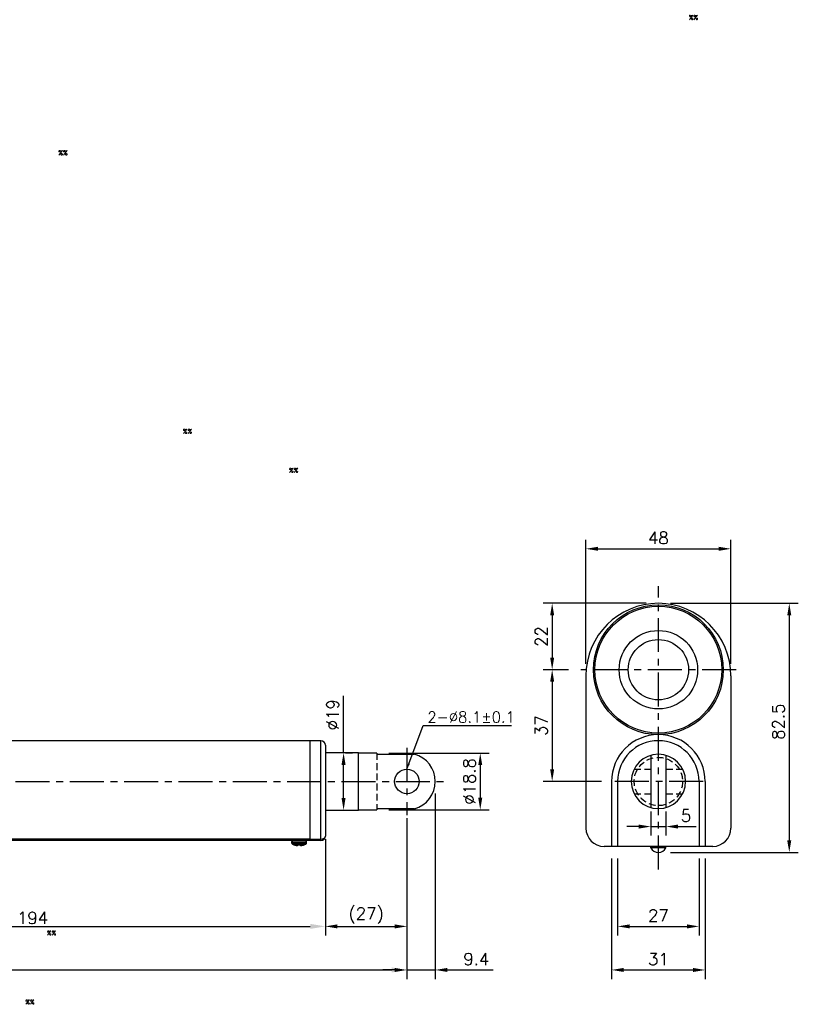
# Model space of a CAD drawing. Extents: x -100 to 452, y -103 to 357.
# Tile 2 of 2: x 194 to 452, y 31 to 357. Entities that reach past the tile are written whole.
import ezdxf

# ---------------------------------------------------------------- set-up
doc = ezdxf.new("R2010")
doc.units = 0
doc.header["$LTSCALE"] = 9
doc.header["$MEASUREMENT"] = 0
doc.header["$PDMODE"] = 3
for name, pattern in [('CENTER', [2, 1.25, -0.25, 0.25, -0.25]), ('HIDDEN', [0.375, 0.25, -0.125]), ('SLD-實線', [0])]:
    doc.linetypes.add(name, pattern=pattern)
doc.layers.get('0').update_dxf_attribs({"linetype": 'CONTINUOUS'})
doc.layers.get('DEFPOINTS').update_dxf_attribs({"linetype": 'CONTINUOUS'})
for name, color, linetype in [('CE', 2, 'CENTER'), ('DIM', 4, 'CONTINUOUS'), ('DIM0', 4, 'CONTINUOUS'), ('HID', 1, 'HIDDEN')]:
    doc.layers.add(name, color=color, linetype=linetype)
doc.styles.get("Standard").update_dxf_attribs({"font": 'txt.shx'})
doc.dimstyles.get("Standard").update_dxf_attribs({"dimtxt": 3, "dimasz": 2, "dimexe": 1, "dimexo": 1, "dimgap": 0.8, "dimtad": 1, "dimtxsty": 'STANDARD', "dimblk1": 'CLOSED', "dimblk2": 'CLOSED', "dimsah": 1, "dimcen": 1, "dimclrd": 256, "dimclre": 256, "dimclrt": 256, "dimazin": 3, "dimtp": 0.3, "dimtfac": 0.8, "dimtmove": 0, "dimatfit": 3, "dimtolj": 1})
doc.dimstyles.new('STANDARD$0', dxfattribs={"dimtxt": 3, "dimasz": 2, "dimexe": 1, "dimexo": 1, "dimgap": 0.8, "dimtad": 1, "dimtxsty": 'STANDARD', "dimblk1": 'CLOSED', "dimblk2": 'CLOSED', "dimsah": 1, "dimcen": 1, "dimclrd": 256, "dimclre": 256, "dimclrt": 256, "dimazin": 3, "dimtp": 0.3, "dimtfac": 0.8, "dimtmove": 0, "dimatfit": 3, "dimtolj": 1})

# ---------------------------------------------------------------- blocks, each defined once
blk = doc.blocks.new('*D12')
at = {"layer": 'DEFPOINTS', "color": 0}
for p in [(331.71, 104.84), (322.31, 93.68), (331.71, 42.42)]:
    blk.add_point(p, dxfattribs=at)
at = {"layer": 'DIM'}
for p, q in [((331.71, 100.84), (331.71, 39.42)), ((322.31, 89.68), (322.31, 39.42)), ((318.31, 42.42), (314.31, 42.42)), ((322.31, 42.42), (331.71, 42.42)), ((335.71, 42.42), (350.91, 42.42))]:
    blk.add_line(p, q, dxfattribs=at)
for points in [[(318.31, 43.09), (318.31, 41.76), (322.31, 42.42)], [(335.71, 43.09), (335.71, 41.76), (331.71, 42.42)]]:
    blk.add_solid(points, dxfattribs=at)
at = {"layer": 'DIM', "insert": (345.31, 46.02), "char_height": 4, "attachment_point": 5}
blk.add_mtext('\\A1;9.4', dxfattribs=at)
blk = doc.blocks.new('_CLOSED')
at = {"color": 0, "linetype": 'BYBLOCK'}
for p, q in [((-1, 0.167), (0, 0)), ((-1, 0.167), (-1, -0.167)), ((0, 0), (-1, -0.167)), ((0, 0), (-1, 0))]:
    blk.add_line(p, q, dxfattribs=at)
blk = doc.blocks.new('*D13')
at = {"layer": 'DEFPOINTS', "color": 0}
for p in [(312.31, 114.24), (312.31, 95.44), (346.62, 95.44)]:
    blk.add_point(p, dxfattribs=at)
at = {"layer": 'DIM'}
for p, q in [((316.31, 114.24), (349.62, 114.24)), ((346.62, 110.24), (346.62, 99.44)), ((316.31, 95.44), (349.62, 95.44))]:
    blk.add_line(p, q, dxfattribs=at)
for points in [[(345.95, 110.24), (347.28, 110.24), (346.62, 114.24)], [(345.95, 99.44), (347.28, 99.44), (346.62, 95.44)]]:
    blk.add_solid(points, dxfattribs=at)
at = {"layer": 'DIM', "insert": (343.02, 104.84), "char_height": 4, "attachment_point": 5, "rotation": 90}
blk.add_mtext('\\A1;%%c18.8', dxfattribs=at)
blk = doc.blocks.new('*D14')
at = {"layer": 'DEFPOINTS', "color": 0}
for p in [(297.99, 114.34), (297.99, 95.34), (301.34, 95.34)]:
    blk.add_point(p, dxfattribs=at)
at = {"layer": 'DIM'}
for p, q in [((301.34, 114.34), (301.34, 133.21)), ((301.99, 114.34), (304.34, 114.34)), ((301.34, 99.34), (301.34, 110.34)), ((301.99, 95.34), (304.34, 95.34))]:
    blk.add_line(p, q, dxfattribs=at)
for points in [[(300.67, 110.34), (302, 110.34), (301.34, 114.34)], [(300.67, 99.34), (302, 99.34), (301.34, 95.34)]]:
    blk.add_solid(points, dxfattribs=at)
at = {"layer": 'DIM', "insert": (297.74, 126.94), "char_height": 4, "attachment_point": 5, "rotation": 90}
blk.add_mtext('\\A1;%%C19', dxfattribs=at)
blk = doc.blocks.new('*D15')
at = {"layer": 'DEFPOINTS', "color": 0}
for p in [(322.31, 93.68), (295.31, 86.84), (322.31, 56.85)]:
    blk.add_point(p, dxfattribs=at)
at = {"layer": 'DIM'}
for p, q in [((322.31, 89.68), (322.31, 53.85)), ((295.31, 82.84), (295.31, 53.85)), ((299.31, 56.85), (318.31, 56.85))]:
    blk.add_line(p, q, dxfattribs=at)
for points in [[(299.31, 57.51), (299.31, 56.18), (295.31, 56.85)], [(318.31, 57.51), (318.31, 56.18), (322.31, 56.85)]]:
    blk.add_solid(points, dxfattribs=at)
at = {"layer": 'DIM', "insert": (308.81, 60.45), "char_height": 4, "attachment_point": 5}
blk.add_mtext('\\A1;(27)', dxfattribs=at)
blk = doc.blocks.new('*D17')
at = {"layer": 'DEFPOINTS', "color": 0}
for p in [(405.63, 163.84), (370.44, 141.84), (379.89, 141.84)]:
    blk.add_point(p, dxfattribs=at)
at = {"layer": 'DIM'}
for p, q in [((401.63, 163.84), (367.44, 163.84)), ((370.44, 159.84), (370.44, 145.84)), ((375.89, 141.84), (367.44, 141.84))]:
    blk.add_line(p, q, dxfattribs=at)
for points in [[(369.77, 159.84), (371.1, 159.84), (370.44, 163.84)], [(369.77, 145.84), (371.1, 145.84), (370.44, 141.84)]]:
    blk.add_solid(points, dxfattribs=at)
at = {"layer": 'DIM', "insert": (366.84, 152.84), "char_height": 4, "attachment_point": 5, "rotation": 90}
blk.add_mtext('\\A1;22', dxfattribs=at)
blk = doc.blocks.new('*D18')
at = {"layer": 'DEFPOINTS', "color": 0}
for p in [(405.63, 163.84), (405.63, 81.34), (448.98, 81.34)]:
    blk.add_point(p, dxfattribs=at)
at = {"layer": 'DIM'}
for p, q in [((409.63, 163.84), (451.98, 163.84)), ((448.98, 159.84), (448.98, 85.34)), ((409.63, 81.34), (451.98, 81.34))]:
    blk.add_line(p, q, dxfattribs=at)
for points in [[(448.31, 159.84), (449.64, 159.84), (448.98, 163.84)], [(448.31, 85.34), (449.64, 85.34), (448.98, 81.34)]]:
    blk.add_solid(points, dxfattribs=at)
at = {"layer": 'DIM', "insert": (445.38, 124.63), "char_height": 4, "attachment_point": 5, "rotation": 90}
blk.add_mtext('\\A1;82.5', dxfattribs=at)
blk = doc.blocks.new('*D19')
at = {"layer": 'DEFPOINTS', "color": 0}
for p in [(392.13, 83.34), (419.13, 83.34), (419.13, 56.85)]:
    blk.add_point(p, dxfattribs=at)
at = {"layer": 'DIM'}
for p, q in [((392.13, 79.34), (392.13, 53.85)), ((419.13, 79.34), (419.13, 53.85)), ((396.13, 56.85), (415.13, 56.85))]:
    blk.add_line(p, q, dxfattribs=at)
for points in [[(396.13, 57.51), (396.13, 56.18), (392.13, 56.85)], [(415.13, 57.51), (415.13, 56.18), (419.13, 56.85)]]:
    blk.add_solid(points, dxfattribs=at)
at = {"layer": 'DIM', "insert": (405.63, 60.45), "char_height": 4, "attachment_point": 5}
blk.add_mtext('\\A1;27', dxfattribs=at)
blk = doc.blocks.new('*D20')
at = {"layer": 'DEFPOINTS', "color": 0}
for p in [(390.13, 83.34), (421.13, 83.34), (421.13, 42.42)]:
    blk.add_point(p, dxfattribs=at)
at = {"layer": 'DIM'}
for p, q in [((390.13, 79.34), (390.13, 39.42)), ((421.13, 79.34), (421.13, 39.42)), ((394.13, 42.42), (417.13, 42.42))]:
    blk.add_line(p, q, dxfattribs=at)
for points in [[(394.13, 43.09), (394.13, 41.76), (390.13, 42.42)], [(417.13, 43.09), (417.13, 41.76), (421.13, 42.42)]]:
    blk.add_solid(points, dxfattribs=at)
at = {"layer": 'DIM', "insert": (405.63, 46.02), "char_height": 4, "attachment_point": 5}
blk.add_mtext('\\A1;31', dxfattribs=at)
blk = doc.blocks.new('*D21')
at = {"layer": 'DEFPOINTS', "color": 0}
for p in [(429.63, 181.89), (381.63, 139.84), (429.63, 139.84)]:
    blk.add_point(p, dxfattribs=at)
at = {"layer": 'DIM'}
for p, q in [((381.63, 143.84), (381.63, 184.89)), ((429.63, 143.84), (429.63, 184.89)), ((385.63, 181.89), (425.63, 181.89))]:
    blk.add_line(p, q, dxfattribs=at)
for points in [[(385.63, 182.56), (385.63, 181.23), (381.63, 181.89)], [(425.63, 182.56), (425.63, 181.23), (429.63, 181.89)]]:
    blk.add_solid(points, dxfattribs=at)
at = {"layer": 'DIM', "insert": (405.63, 185.49), "char_height": 4, "attachment_point": 5}
blk.add_mtext('\\A1;48', dxfattribs=at)
blk = doc.blocks.new('*D24')
at = {"layer": 'DEFPOINTS', "color": 0}
for p in [(379.89, 141.84), (370.44, 104.84), (390.8, 104.84)]:
    blk.add_point(p, dxfattribs=at)
at = {"layer": 'DIM'}
for p, q in [((375.89, 141.84), (367.44, 141.84)), ((370.44, 137.84), (370.44, 108.84)), ((386.8, 104.84), (367.44, 104.84))]:
    blk.add_line(p, q, dxfattribs=at)
for points in [[(369.77, 137.84), (371.1, 137.84), (370.44, 141.84)], [(369.77, 108.84), (371.1, 108.84), (370.44, 104.84)]]:
    blk.add_solid(points, dxfattribs=at)
at = {"layer": 'DIM', "insert": (366.84, 123.34), "char_height": 4, "attachment_point": 5, "rotation": 90}
blk.add_mtext('\\A1;37', dxfattribs=at)
blk = doc.blocks.new('*D28')
at = {"layer": 'DEFPOINTS', "color": 0}
for p in [(26.31, 98.64), (322.31, 93.68), (322.31, 42.42)]:
    blk.add_point(p, dxfattribs=at)
at = {"layer": 'DIM'}
for p, q in [((26.31, 97.64), (26.31, 41.42)), ((322.31, 92.68), (322.31, 41.42)), ((31.31, 42.42), (317.31, 42.42))]:
    blk.add_line(p, q, dxfattribs=at)
for points in [[(31.31, 43.26), (31.31, 41.59), (26.31, 42.42)], [(317.31, 43.26), (317.31, 41.59), (322.31, 42.42)]]:
    blk.add_solid(points, dxfattribs=at)
at = {"layer": 'DIM', "insert": (174.31, 45.22), "char_height": 4, "attachment_point": 5}
blk.add_mtext('\\A1;296', dxfattribs=at)
blk = doc.blocks.new('*D29')
at = {"layer": 'DEFPOINTS', "color": 0}
for p in [(295.31, 86.77), (101.31, 83.84), (295.31, 56.85)]:
    blk.add_point(p, dxfattribs=at)
at = {"layer": 'DIM'}
for p, q in [((295.31, 85.77), (295.31, 55.85)), ((101.31, 82.84), (101.31, 55.85)), ((106.31, 56.85), (290.31, 56.85))]:
    blk.add_line(p, q, dxfattribs=at)
for points in [[(106.31, 57.68), (106.31, 56.01), (101.31, 56.85)], [(290.31, 57.68), (290.31, 56.01), (295.31, 56.85)]]:
    blk.add_solid(points, dxfattribs=at)
at = {"layer": 'DIM', "insert": (198.31, 59.65), "char_height": 4, "attachment_point": 5}
blk.add_mtext('\\A1;194', dxfattribs=at)

msp = doc.modelspace()

# ---------------------------------------------------------------- linework, layer by layer
at = {"color": 7}
for p, q in [((381.625, 139.841), (381.625, 89.341)), ((429.626, 139.841), (429.626, 89.341)), ((403.125, 113.487), (403.125, 96.195)), ((408.125, 113.487), (408.125, 96.195)), ((390.125, 104.841), (390.125, 83.341)), ((392.125, 104.841), (392.125, 83.341)), ((419.125, 104.841), (419.125, 83.341)), ((421.125, 104.841), (421.125, 83.341)), ((423.626, 83.341), (387.625, 83.341)), ((403.125, 82.84), (403.125, 83.34)), ((408.125, 82.84), (403.125, 82.84)), ((408.125, 82.84), (408.125, 83.34))]:
    msp.add_line(p, q, dxfattribs=at)
at = {"color": 7, "linetype": 'SLD-實線'}
for p, q in [((290.313, 104.841), (290.313, 118.341)), ((290.313, 104.841), (290.313, 118.341)), ((293.826, 104.841), (293.826, 118.31)), ((295.313, 116.81), (295.313, 104.841)), ((306.313, 95.341), (306.313, 114.341)), ((312.313, 114.241), (312.313, 113.902)), ((312.313, 113.902), (324.813, 113.902)), ((290.313, 85.841), (290.313, 104.841)), ((290.313, 85.741), (290.313, 104.841)), ((293.826, 85.771), (293.826, 104.841)), ((295.313, 104.841), (295.313, 86.771)), ((324.813, 95.779), (312.313, 95.779)), ((312.313, 95.779), (312.313, 95.441)), ((101.313, 85.841), (290.313, 85.841)), ((290.313, 85.341), (101.313, 85.341)), ((284.113, 84.841), (289.113, 84.841)), ((290.313, 85.741), (293.826, 85.771)), ((290.313, 85.241), (290.313, 85.741)), ((293.826, 85.271), (290.313, 85.241)), ((284.113, 84.548), (289.113, 84.548)), ((284.392, 84.099), (288.833, 84.099))]:
    msp.add_line(p, q, dxfattribs=at)
for radius in [21.5, 21, 13, 10]:
    msp.add_circle((405.625, 141.841), radius, dxfattribs=at)
msp.add_circle((322.313, 104.841), 4.05)
at = {"color": 7}
for centre, radius, start, end in [((405.625, 139.841), 24, 0, 180), ((405.625, 104.841), 15.5, 0, 180), ((405.625, 104.841), 13.5, 0, 180), ((405.625, 104.841), 9, 0, 180), ((405.625, 104.841), 9, 180, 0), ((387.625, 89.341), 6, 180, 270), ((423.626, 89.341), 6, 270, 0), ((405.625, 84.173), 2.833, 208.07249, 331.92751)]:
    msp.add_arc(centre, radius, start, end, dxfattribs=at)
at = {"color": 7, "linetype": 'SLD-實線'}
for centre, radius, start, end in [((293.813, 116.81), 1.5, 0, 89.5), ((322.313, 104.841), 9.4, 285.42385, 74.57615), ((284.613, 84.841), 0.5, 90, 180), ((288.613, 84.841), 0.5, 0, 90), ((293.813, 86.771), 1.5, 270.5, 0), ((279.26, 85.521), 14.568, 359.01674, 0.98326), ((284.613, 84.548), 0.5, 180, 243.80391), ((290.351, 96.213), 13.5, 243.80391, 247.27109), ((282.874, 96.213), 13.5, 292.72906, 296.19609), ((288.613, 84.548), 0.5, 296.19609, 0)]:
    msp.add_arc(centre, radius, start, end, dxfattribs=at)
msp.add_ellipse((293.813, 86.771), major_axis=(1.5, 0), ratio=0.6666667, start_param=4.7211156, end_param=6.2831853, dxfattribs=at)
for points in [[(290.313, 118.341), (101.313, 118.341)], [(293.826, 118.31), (290.313, 118.341)], [(306.313, 114.341), (295.313, 114.341)], [(312.313, 114.241), (306.313, 114.241)], [(295.313, 95.341), (306.313, 95.341)], [(306.313, 95.441), (312.313, 95.441)], [(284.113, 84.841), (284.113, 84.548)], [(289.113, 84.548), (289.113, 84.841)], [(285.213, 83.749), (285.141, 83.778)], [(286.241, 83.778), (286.239, 83.749)], [(286.984, 83.778), (286.241, 83.778)], [(286.986, 83.749), (286.984, 83.778)], [(288.084, 83.778), (288.013, 83.749)]]:
    msp.add_open_spline(points, degree=1, dxfattribs=at)
for points, knots in [([(286.239, 83.749), (286.225, 83.704), (286.2, 83.622), (286.033, 83.553), (285.813, 83.558), (285.547, 83.625), (285.343, 83.697), (285.229, 83.743), (285.213, 83.749)], [0, 0, 0, 0, 0.2314184, 0.4177527, 0.6048447, 0.7764126, 0.9679469, 1, 1, 1, 1]), ([(288.013, 83.749), (287.893, 83.704), (287.677, 83.622), (287.387, 83.553), (287.174, 83.558), (287.035, 83.625), (286.991, 83.697), (286.987, 83.743), (286.986, 83.749)], [0, 0, 0, 0, 0.23141827, 0.41776451, 0.60485689, 0.77640823, 0.96794799, 1, 1, 1, 1])]:
    msp.add_open_spline(points, degree=3, knots=knots, dxfattribs=at)
at = {"layer": 'CE'}
for p, q in [((405.625, 75.72), (405.625, 169.55)), ((431.375, 141.841), (379.894, 141.841)), ((322.313, 116.004), (322.313, 93.677)), ((12.664, 104.841), (335.063, 104.841)), ((420.5, 104.841), (390.802, 104.841))]:
    msp.add_line(p, q, dxfattribs=at)
at = {"layer": 'DEFPOINTS', "color": 0, "linetype": 'BYBLOCK'}
msp.add_point((403.525, 96.089), dxfattribs=at)
at = {"layer": 'DIM'}
for p, q in [((403.125, 94.841), (403.125, 86.908)), ((408.125, 94.841), (408.125, 86.908)), ((399.125, 89.908), (395.125, 89.908)), ((403.125, 89.908), (408.125, 89.908)), ((412.125, 89.908), (418.119, 89.908))]:
    msp.add_line(p, q, dxfattribs=at)
for points in [[(399.125, 90.575), (399.125, 89.241), (403.125, 89.908)], [(412.125, 90.575), (412.125, 89.241), (408.125, 89.908)]]:
    msp.add_solid(points, dxfattribs=at)
at = {"layer": 'HID'}
for p, q in [((312.313, 114.241), (312.313, 95.441)), ((397.614, 108.891), (403.125, 108.891)), ((408.125, 108.891), (413.663, 108.891)), ((397.614, 100.791), (403.125, 100.791)), ((408.125, 100.791), (413.637, 100.791))]:
    msp.add_line(p, q, dxfattribs=at)
msp.add_circle((405.625, 104.841), 8, dxfattribs=at)

# ---------------------------------------------------------------- texts
at = {"layer": 'DIM'}
for s, insert, char_height, attachment_point in [('2-%%C8.1%%P0.1', (329.09, 126.159), 3.6, 4), ('\\A1;5', (414.763, 93.508), 4, 5)]:
    msp.add_mtext(s, dxfattribs=dict(at, insert=insert, char_height=char_height, attachment_point=attachment_point))
at = {"layer": 'DIM0'}
for p in [(415.684, 357.111), (206.837, 312.299), (248.081, 220.046), (283.26, 207.127), (203.073, 53.923), (195.901, 31.046)]:
    msp.add_text('%%', height=1.5, dxfattribs=at).set_placement(p)

# ---------------------------------------------------------------- dimensions: what is measured, and where the dimension line sits
at = {"layer": 'DIM'}
for base, p1, p2, override, picture, middle in [((429.626, 181.894), (381.625, 139.841), (429.626, 139.841), {"dimscale": 2, "dimtxt": 2, "dimexe": 1.5, "dimexo": 2, "dimsah": 0}, '*D21', (405.625, 181.894)), ((331.713, 42.424), (322.313, 93.677), (331.713, 104.841), {"dimscale": 2, "dimtxt": 2, "dimexe": 1.5, "dimexo": 2, "dimsah": 0}, '*D12', (345.313, 42.424)), ((322.313, 42.424), (26.313, 98.637), (322.313, 93.677), {"dimtxt": 4, "dimasz": 5, "dimsah": 0}, '*D28', (174.313, 42.424)), ((295.313, 56.846), (101.313, 83.841), (295.313, 86.771), {"dimtxt": 4, "dimasz": 5, "dimsah": 0}, '*D29', (198.313, 56.846))]:
    dim = msp.add_linear_dim(base=base, p1=p1, p2=p2, dimstyle='STANDARD$0', override=override, dxfattribs=at)
    dim.commit()
    dim.dimension.update_dxf_attribs({"geometry": picture, "text_midpoint": middle, "dimtype": 160})
for base, p1, p2, picture, middle in [((370.437, 141.841), (405.625, 163.841), (379.894, 141.841), '*D17', (370.437, 152.841)), ((448.975, 81.34), (405.625, 163.841), (405.625, 81.34), '*D18', (448.975, 124.633)), ((370.437, 104.841), (379.894, 141.841), (390.802, 104.841), '*D24', (370.437, 123.341))]:
    dim = msp.add_linear_dim(base=base, p1=p1, p2=p2, angle=90, dimstyle='STANDARD$0', override={"dimscale": 2, "dimtxt": 2, "dimexe": 1.5, "dimexo": 2, "dimsah": 0}, dxfattribs=at)
    dim.commit()
    dim.dimension.update_dxf_attribs({"geometry": picture, "text_midpoint": middle, "dimtype": 160})
for base, p1, p2, text, picture, middle in [((301.338, 95.341), (297.986, 114.341), (297.986, 95.341), '%%C<>', '*D14', (301.338, 126.941)), ((346.618, 95.441), (312.313, 114.241), (312.313, 95.441), '%%c<>', '*D13', (346.618, 104.841))]:
    dim = msp.add_linear_dim(base=base, p1=p1, p2=p2, angle=90, text=text, dimstyle='STANDARD$0', override={"dimscale": 2, "dimtxt": 2, "dimexe": 1.5, "dimexo": 2, "dimsah": 0}, dxfattribs=at)
    dim.commit()
    dim.dimension.update_dxf_attribs({"geometry": picture, "text_midpoint": middle, "dimtype": 160})
dim = msp.add_linear_dim(base=(322.313, 56.846), p1=(295.312, 86.841), p2=(322.313, 93.677), text='(<>)', dimstyle='STANDARD$0', override={"dimscale": 2, "dimtxt": 2, "dimexe": 1.5, "dimexo": 2, "dimsah": 0}, dxfattribs=at)
dim.commit()
dim.dimension.update_dxf_attribs({"geometry": '*D15', "text_midpoint": (308.813, 56.846), "dimtype": 160})
for base, p1, p2, picture, middle in [((421.125, 42.424), (390.125, 83.341), (421.125, 83.341), '*D20', (405.625, 46.024)), ((419.125, 56.846), (392.125, 83.341), (419.125, 83.341), '*D19', (405.625, 60.446))]:
    dim = msp.add_linear_dim(base=base, p1=p1, p2=p2, dimstyle='STANDARD$0', override={"dimscale": 2, "dimtxt": 2, "dimexe": 1.5, "dimexo": 2, "dimsah": 0}, dxfattribs=at)
    dim.commit()
    dim.dimension.update_dxf_attribs({"geometry": picture, "text_midpoint": middle})

# ---------------------------------------------------------------- leaders
at = {"layer": 'DIM', "annotation_type": 0, "has_hookline": 1, "hookline_direction": 0, "text_width": 26.25}
msp.add_leader([(322.313, 108.891), (327.735, 123.409), (329.735, 123.409)], dimstyle='STANDARD', override={"dimtxt": 3.5, "dimgap": 1}, dxfattribs=at)

doc.saveas('drawing.dxf')
